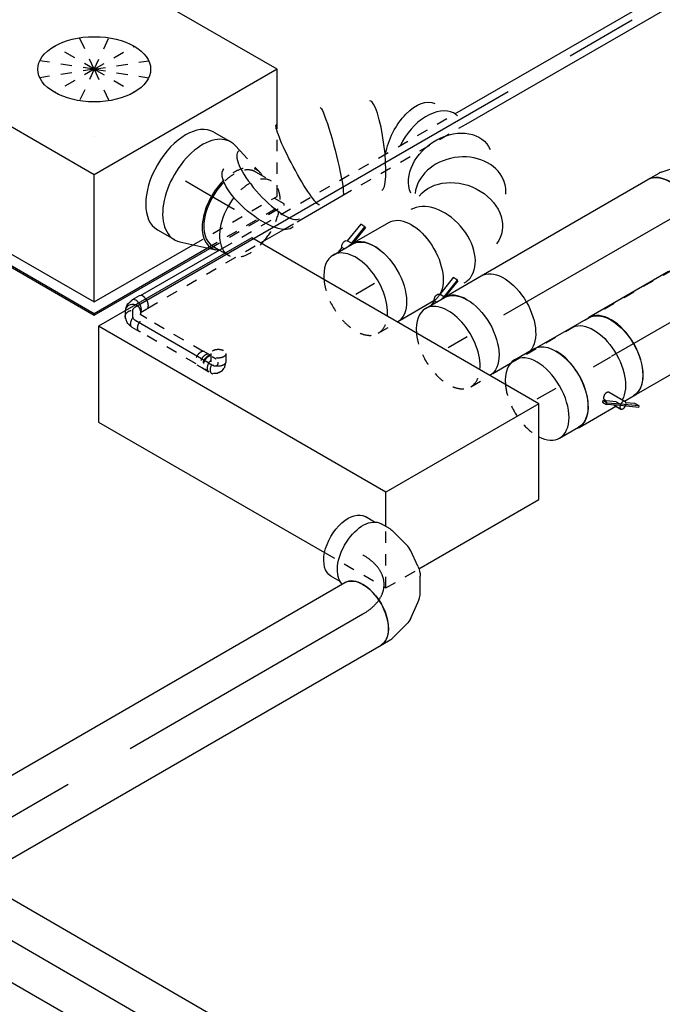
# Model space of a CAD drawing. Extents: x -138812 to 250702, y -18987 to 104055.
# Tile 44 of 193: x 26102 to 27526, y 29182 to 31363. Entities that reach past the tile are written whole.
import ezdxf
from ezdxf.enums import TextEntityAlignment as Align

# ---------------------------------------------------------------- set-up
doc = ezdxf.new("R2010")
doc.units = 0
doc.header["$LTSCALE"] = 50
doc.linetypes.add('CENTER2', pattern=[28.575, 19.05, -3.175, 3.175, -3.175])
doc.linetypes.add('STREEPJES', pattern=[0.1, 0.05, -0.05])
doc.layers.get('0').update_dxf_attribs({"linetype": 'CONTINUOUS'})
for name, color, linetype in [('WL524---_D', 153, 'CONTINUOUS'), ('WL524---_HARTLIJN', 8, 'CONTINUOUS'), ('WL570---_RETOUR', 112, 'CONTINUOUS'), ('WL570---_RETOUR_HL', 8, 'CONTINUOUS'), ('WL570---_TOEVOER', 3, 'CONTINUOUS'), ('WL570---_TOEVOER_HL', 8, 'CONTINUOUS'), ('WL570---_TOEVOER_RST', 2, 'CONTINUOUS'), ('WL570---_TOEVOER_RST_HL', 1, 'CONTINUOUS'), ('WL5911--_D', 2, 'CONTINUOUS'), ('WM570---_RETOUR_PR', 1, 'CONTINUOUS'), ('WM570---_TOEVOER_PR', 1, 'CONTINUOUS'), ('WM570---_TOEVOER_RST_PR', 1, 'CONTINUOUS')]:
    doc.layers.add(name, color=color, linetype=linetype)
doc.styles.add('BURO-018', font='ARIAL.TTF', dxfattribs={"height": 90})
doc.styles.add('BURO-025', font='ARIAL.TTF', dxfattribs={"height": 125})

# ---------------------------------------------------------------- blocks, each defined once
blk = doc.blocks.new('*U721')
at = {"color": 8, "linetype": 'STREEPJES', "ltscale": 10}
for p, q in [((-1.8, 36.7, 5123.5), (7.2, 21.1, 5123.5)), ((-32.7, 16.8, 5123.5), (-29.1, 16.8, 5123.5)), ((-30.9, 19.9, 5123.5), (-21.9, 4.3, 5123.5)), ((-14.2, 0.8, 5123.5), (-13.6, 0.8, 5123.5)), ((6.4, 12.7, 5123.5), (6, 12.2, 5123.5)), ((8.4, 17.5, 5123.5), (8, 18.2, 5123.5)), ((9, 15.9, 5123.5), (8.4, 17.5, 5123.5)), ((10.5, 10.4, 5123.5), (9, 15.9, 5123.5)), ((10.3, 2.1, 5123.5), (10.8, 7.3, 5123.5)), ((10.5, 10.4, 5123.5), (10.8, 7.3, 5123.5)), ((-32.7, -16.8, 5123.5), (-14.7, -16.8, 5123.5)), ((-3.8, -14.3, 5123.5), (-0.9, -13, 5123.5)), ((-0.9, -13, 5123.5), (3.4, -10, 5123.5)), ((6.4, -6.6, 5123.5), (8.9, -2.3, 5123.5))]:
    blk.add_line(p, q, dxfattribs=at)
at = {"color": 8, "linetype": 'STREEPJES', "ltscale": 10, "extrusion": (-1.02589e-16, -1.55378e-16, -1)}
for centre, major_axis, ratio, start_param, end_param in [((-16.3, 28.3, 5123.5), (14.5, 8.4), 0.57735, 0, 6.280044), ((-7.3, 12.7, 5123.5), (14.5, 8.4), 0.57735, 0, 3.141593), ((-6.8, 2.4, 5123.5), (11.9, -10.9), 0.803023, 6.107746, 6.458625)]:
    blk.add_ellipse(centre, major_axis=major_axis, ratio=ratio, start_param=start_param, end_param=end_param, dxfattribs=at)
at = {"color": 8, "linetype": 'STREEPJES', "ltscale": 10}
for centre, major_axis, ratio, start_param, end_param in [((-32.7, 0, 5123.5), (0, -16.8), 0.57735, 3.141593, 6.283185), ((-14.7, 0, 5123.5), (0, -16.8), 0.57735, 4.276871, 6.283185), ((-5.5, 4.7, 5123.5), (15.4, -4.9), 0.803023, 6.107746, 6.458625)]:
    blk.add_ellipse(centre, major_axis=major_axis, ratio=ratio, start_param=start_param, end_param=end_param, dxfattribs=at)
at = {"layer": 'WL524---_HARTLIJN', "linetype": 'CENTER2'}
blk.add_ellipse((-21.1, 12.2, 5123.5), major_axis=(-14.9, 8.6), ratio=0.57735, start_param=2.356194, end_param=3.926991, dxfattribs=at)
at = {"layer": 'WL524---_D', "color": 1, "style": 'BURO-018'}
blk.add_attdef('POSNR', text='', height=90, dxfattribs=at).set_placement((0, 0), align=Align.MIDDLE)
blk = doc.blocks.new('*U722')
at = {"color": 8, "linetype": 'STREEPJES', "ltscale": 10}
for p, q in [((0, 16, 5141.3), (10.5, 16, 5141.3)), ((0, -16, 5141.3), (10.5, -16, 5141.3))]:
    blk.add_line(p, q, dxfattribs=at)
at = {"layer": 'WL524---_HARTLIJN', "linetype": 'CENTER2'}
blk.add_line((0, 0, 5141.3), (10.5, 0, 5141.3), dxfattribs=at)
at = {"layer": 'WL524---_D', "color": 1, "style": 'BURO-018'}
blk.add_attdef('POSNR', text='', height=90, dxfattribs=at).set_placement((0, 0), align=Align.MIDDLE)
blk = doc.blocks.new('*U723')
at = {"color": 8, "linetype": 'STREEPJES', "ltscale": 10}
for p, q in [((20.9, 16, 5142.5), (168.8, 16, 5142.5)), ((20.9, -16, 5142.5), (168.8, -16, 5142.5))]:
    blk.add_line(p, q, dxfattribs=at)
at = {"layer": 'WL524---_HARTLIJN', "linetype": 'CENTER2'}
blk.add_line((0, 0, 5142.5), (183.8, 0, 5142.5), dxfattribs=at)
at = {"layer": 'WL524---_D', "color": 1, "style": 'BURO-018'}
blk.add_attdef('POSNR', text='', height=90, dxfattribs=at).set_placement((0, 0), align=Align.MIDDLE)
blk = doc.blocks.new('*U724')
at = {"color": 8, "linetype": 'STREEPJES', "ltscale": 10}
for p, q in [((-18, 16.8, 5142.5), (-2.3, 16.8, 5142.5)), ((-18, -16.8, 5142.5), (19.6, -16.8, 5142.5))]:
    blk.add_line(p, q, dxfattribs=at)
for centre, start_param, end_param in [((-18, 0, 5142.5), 3.141593, 6.283185), ((0, 0, 5142.5), 3.356344, 6.283185), ((1.6, 0, 5142.5), 3.492301, 6.283185), ((19.6, 0, 5142.5), 4.6466, 6.953442)]:
    blk.add_ellipse(centre, major_axis=(0, -16.8), ratio=0.57735, start_param=start_param, end_param=end_param, dxfattribs=at)
at = {"layer": 'WL524---_HARTLIJN', "linetype": 'CENTER2'}
blk.add_line((0, 0, 5142.5), (1.6, 0, 5142.5), dxfattribs=at)
at = {"layer": 'WL524---_D', "color": 1, "style": 'BURO-018'}
blk.add_attdef('POSNR', text='', height=90, dxfattribs=at).set_placement((0, 0), align=Align.MIDDLE)
blk = doc.blocks.new('*U725')
at = {"color": 0, "ltscale": 10}
for p, q in [((20.9, 16, 5317.5), (230, 16, 5317.5)), ((825.7, 16, 5317.5), (1784.7, 16, 5317.5)), ((309.5, -16, 5317.5), (369.1, -16, 5317.5)), ((403.2, -16, 5317.5), (517.5, -16, 5317.5)), ((836, -16, 5317.5), (4316.9, -16, 5317.5))]:
    blk.add_line(p, q, dxfattribs=at)
at = {"color": 8, "linetype": 'STREEPJES', "ltscale": 10}
for p, q in [((230, 16, 5317.5), (825.7, 16, 5317.5)), ((20.9, -16, 5317.5), (309.5, -16, 5317.5)), ((369.1, -16, 5317.5), (403.2, -16, 5317.5)), ((517.5, -16, 5317.5), (836, -16, 5317.5))]:
    blk.add_line(p, q, dxfattribs=at)
at = {"layer": 'WL524---_HARTLIJN', "linetype": 'CENTER2'}
blk.add_line((0, 0, 5317.5), (4316.9, 0, 5317.5), dxfattribs=at)
at = {"layer": 'WL524---_D', "color": 1, "style": 'BURO-018'}
blk.add_attdef('POSNR', text='', height=90, dxfattribs=at).set_placement((0, 0), align=Align.MIDDLE)
blk = doc.blocks.new('*U726')
at = {"color": 8, "linetype": 'STREEPJES', "ltscale": 10}
for p, q in [((-26.1, 16.8, 5278.2), (-8.2, 16.8, 5278.2)), ((-5.2, 16, 5278.2), (-3.9, 16, 5278.2)), ((-2.2, 15.8, 5278.2), (-3.9, 16, 5278.2)), ((-2.2, 15.8, 5278.2), (4.2, 14.1, 5278.2)), ((-1.3, 11.9, 5278.2), (-1, 11.3, 5278.2)), ((4.2, 14.1, 5278.2), (7.1, 12.7, 5278.2)), ((7.1, 12.7, 5278.2), (12, 9.3, 5278.2)), ((15.1, 5.9, 5278.2), (16.5, 3.4, 5278.2)), ((23.5, -7.1, 5278.2), (17.4, 3.4, 5278.2)), ((-26.1, -16.8, 5278.2), (-8.2, -16.8, 5278.2)), ((-5.3, -24.4, 5278.2), (-9.7, -16.8, 5278.2)), ((-1.3, -11.9, 5278.2), (-1, -11.3, 5278.2))]:
    blk.add_line(p, q, dxfattribs=at)
at = {"color": 8, "linetype": 'STREEPJES', "ltscale": 10, "extrusion": (1.45219e-16, 1.97432e-17, -1)}
for centre, major_axis, ratio, start_param, end_param in [((-26.1, 0, 5278.2), (0, 16.8), 0.57735, 0, 3.451437), ((-26.1, 0, 5278.2), (0, 16.8), 0.57735, 5.973341, 6.280044), ((2.9, -5, 5278.2), (14.5, 8.4), 0.816497, 5.965693, 9.094331), ((-8.2, 0, 5278.2), (0, 16.8), 0.57735, 0, 3.141593)]:
    blk.add_ellipse(centre, major_axis=major_axis, ratio=ratio, start_param=start_param, end_param=end_param, dxfattribs=at)
at = {"color": 8, "linetype": 'STREEPJES', "ltscale": 10}
for centre, major_axis, ratio, start_param, end_param in [((1.8, -3.1, 5278.2), (11.9, 10.9), 0.803023, 6.107746, 6.458625), ((9.2, -16, 5278.2), (14.5, 8.4), 0.816497, 3.141593, 4.334493)]:
    blk.add_ellipse(centre, major_axis=major_axis, ratio=ratio, start_param=start_param, end_param=end_param, dxfattribs=at)
at = {"color": 0, "ltscale": 10}
blk.add_ellipse((9.2, -16, 5278.2), major_axis=(14.5, 8.4), ratio=0.816497, start_param=4.334493, end_param=6.283185, dxfattribs=at)
at = {"layer": 'WL524---_HARTLIJN', "linetype": 'CENTER2', "extrusion": (1.45219e-16, 1.97432e-17, -1)}
blk.add_ellipse((-16.6, -15.7, 5278.2), major_axis=(-19.2, -11.1), ratio=0.57735, start_param=2.356194, end_param=3.141593, dxfattribs=at)
at = {"layer": 'WL524---_D', "color": 1, "style": 'BURO-018'}
blk.add_attdef('POSNR', text='', height=90, dxfattribs=at).set_placement((0, 0), align=Align.MIDDLE)
blk = doc.blocks.new('*U727')
at = {"color": 0, "ltscale": 10}
for p, q in [((2, 15, 5311.7), (-0.7, 15.9, 5311.7)), ((2, 15, 5311.7), (7.5, 12.5, 5311.7)), ((7.5, 12.5, 5311.7), (10.1, 10.7, 5311.7)), ((10.1, 10.7, 5311.7), (14.7, 6, 5311.7)), ((15.8, 4.6, 5311.7), (14.7, 6, 5311.7)), ((15.8, 4.6, 5311.7), (17.6, 1.5, 5311.7)), ((27.6, -14.2, 5311.7), (18.6, 1.3, 5311.7))]:
    blk.add_line(p, q, dxfattribs=at)
at = {"color": 8, "linetype": 'STREEPJES', "ltscale": 10}
blk.add_line((-1.5, -31, 5311.7), (-9.7, -16.8, 5311.7), dxfattribs=at)
at = {"color": 0, "ltscale": 10}
for centre, end_param in [((4.1, -7.1, 5311.7), 6.59303), ((13.1, -22.6, 5311.7), 6.283185)]:
    blk.add_ellipse(centre, major_axis=(14.5, 8.4), ratio=0.57735, start_param=4.918725, end_param=end_param, dxfattribs=at)
at = {"color": 8, "linetype": 'STREEPJES', "ltscale": 10}
for centre, start_param in [((4.1, -7.1, 5311.7), 3.315818), ((13.1, -22.6, 5311.7), 3.141593)]:
    blk.add_ellipse(centre, major_axis=(14.5, 8.4), ratio=0.57735, start_param=start_param, end_param=4.918725, dxfattribs=at)
at = {"layer": 'WL524---_HARTLIJN', "linetype": 'CENTER2'}
blk.add_line((-17.9, 0, 5311.7), (-5.3, 0, 5311.7), dxfattribs=at)
at = {"layer": 'WL524---_HARTLIJN', "linetype": 'CENTER2', "extrusion": (1.38725e-32, 9.05604e-17, -1)}
blk.add_ellipse((-5.3, -22.2, 5311.7), major_axis=(0, -22.2), ratio=0.57735, start_param=3.141593, end_param=3.926991, dxfattribs=at)
at = {"layer": 'WL524---_D', "color": 1, "style": 'BURO-018'}
blk.add_attdef('POSNR', text='', height=90, dxfattribs=at).set_placement((0, 0), align=Align.MIDDLE)
blk = doc.blocks.new('*U972')
at = {"color": 0, "ltscale": 10}
for p, q in [((-276.4, 331.6, 5793.8), (-417.2, 87.7, 5793.8)), ((191.5, 331.6, 5793.8), (-276.4, 331.6, 5793.8)), ((-42.5, -73.5, 5793.8), (-276.4, 331.6, 5793.8)), ((425.4, -73.5, 5793.8), (191.5, 331.6, 5793.8)), ((-417.2, 87.7, 5793.8), (-183.3, -317.5, 5793.8)), ((-440.9, 77.8, 5793.8), (-438.9, 81.3, 5793.8)), ((-440.9, 77.8, 5793.8), (-198, -342.9, 5793.8)), ((-413.6, 81.3, 5793.8), (-438.9, 81.3, 5793.8)), ((-438.9, 81.3, 5793.8), (-196, -339.4, 5793.8)), ((-183.3, -317.5, 5793.8), (-42.5, -73.5, 5793.8)), ((425.4, -73.5, 5793.8), (-42.5, -73.5, 5793.8)), ((364.4, -179.3, 5793.8), (425.4, -73.5, 5793.8)), ((-183.3, -317.5, 5793.8), (70.2, -317.5, 5793.8)), ((-196, -339.4, 5793.8), (-198, -342.9, 5793.8)), ((-198, -342.9, 5793.8), (97.9, -342.9, 5793.8)), ((-196, -339.4, 5793.8), (94.1, -339.4, 5793.8))]:
    blk.add_line(p, q, dxfattribs=at)
at = {"color": 8, "linetype": 'STREEPJES', "ltscale": 10}
for p, q in [((74.5, 129, 5793.8), (-20.7, 205.6, 5793.8)), ((74.5, 129, 5793.8), (23.5, 217.4, 5793.8)), ((74.5, 129, 5793.8), (81.3, 205.6, 5793.8)), ((74.5, 129, 5793.8), (-39.4, 173.2, 5793.8)), ((74.5, 129, 5793.8), (137.4, 173.2, 5793.8)), ((74.5, 129, 5793.8), (-27.6, 129, 5793.8)), ((74.5, 129, 5793.8), (11.6, 84.9, 5793.8)), ((74.5, 129, 5793.8), (67.7, 52.5, 5793.8)), ((74.5, 129, 5793.8), (125.5, 40.7, 5793.8)), ((74.5, 129, 5793.8), (169.7, 52.5, 5793.8)), ((74.5, 129, 5793.8), (188.4, 84.9, 5793.8)), ((74.5, 129, 5793.8), (176.6, 129, 5793.8)), ((284.5, -317.5, 5793.8), (364.4, -179.3, 5793.8)), ((70.2, -317.5, 5793.8), (284.5, -317.5, 5793.8)), ((289.9, -339.4, 5793.8), (277.2, -317.5, 5793.8)), ((94.1, -339.4, 5793.8), (289.9, -339.4, 5793.8)), ((97.9, -342.9, 5793.8), (287.8, -342.9, 5793.8)), ((287.8, -342.9, 5793.8), (289.9, -339.4, 5793.8))]:
    blk.add_line(p, q, dxfattribs=at)
at = {"color": 0, "ltscale": 10}
blk.add_ellipse((74.5, 129, 5793.8), major_axis=(108.3, -62.5), ratio=0.57735, dxfattribs=at)
at = {"layer": 'WL570---_TOEVOER_RST_HL', "linetype": 'CENTER2'}
blk.add_circle((0, 0, 5793.8), 0.075, dxfattribs=at)
at = {"layer": 'WL570---_TOEVOER_RST', "color": 1, "style": 'BURO-018'}
for tag in ['MC', 'Q']:
    blk.add_attdef(tag, text='', height=90, dxfattribs=at).set_placement((0, 0), align=Align.MIDDLE)
at = {"layer": 'WM570---_TOEVOER_RST_PR', "color": 1, "style": 'BURO-018'}
blk.add_attdef('POSNR', text='', height=90, dxfattribs=at).set_placement((0, 0), align=Align.MIDDLE)
blk = doc.blocks.new('*U1064')
at = {"color": 0, "ltscale": 10}
for p, q in [((0, 100, 4681.4), (48.5, 100, 4681.4)), ((0, -100, 4681.4), (48.5, -100, 4681.4))]:
    blk.add_line(p, q, dxfattribs=at)
for start_param, end_param in [(0, 0.886396), (3.141593, 6.283185), (2.411332, 3.141593)]:
    blk.add_ellipse((0, 0, 4681.4), major_axis=(0, 100), ratio=0.57735, start_param=start_param, end_param=end_param, dxfattribs=at)
at = {"color": 0, "ltscale": 10, "extrusion": (2.67592e-17, -7.95482e-17, -1)}
blk.add_ellipse((48.5, 0, 4681.4), major_axis=(0, 100), ratio=0.57735, start_param=0, end_param=3.141593, dxfattribs=at)
at = {"color": 8, "linetype": 'STREEPJES', "ltscale": 10}
blk.add_ellipse((0, 0, 4681.4), major_axis=(0, 100), ratio=0.57735, start_param=0.886396, end_param=2.411332, dxfattribs=at)
at = {"layer": 'WL570---_TOEVOER_HL', "linetype": 'CENTER2'}
blk.add_line((0, 0, 4681.4), (48.5, 0, 4681.4), dxfattribs=at)
at = {"layer": 'WM570---_TOEVOER_PR', "color": 1, "style": 'BURO-018'}
blk.add_attdef('POSNR', text='', height=90, dxfattribs=at).set_placement((0, 0), align=Align.MIDDLE)
blk = doc.blocks.new('*U1065')
at = {"color": 0, "ltscale": 10}
blk.add_line((0, 100, 5009.7), (48.5, 100, 5009.7), dxfattribs=at)
at = {"color": 8, "linetype": 'STREEPJES', "ltscale": 10}
for p in [(0, -100, 5009.7), (49.5, -100, 5009.7)]:
    blk.add_line(p, (48.5, -100, 5009.7), dxfattribs=at)
at = {"color": 0, "ltscale": 10}
for start_param, end_param in [(0, 0.886396), (3.825993, 6.283185)]:
    blk.add_ellipse((0, 0, 5009.7), major_axis=(0, 100), ratio=0.57735, start_param=start_param, end_param=end_param, dxfattribs=at)
at = {"color": 0, "ltscale": 10, "extrusion": (-4.26297e-17, -3.94865e-17, -1)}
blk.add_ellipse((48.5, 0, 5009.7), major_axis=(0, 100), ratio=0.57735, start_param=0, end_param=3.124112, dxfattribs=at)
at = {"color": 8, "linetype": 'STREEPJES', "ltscale": 10}
for start_param, end_param in [(0.886396, 3.141593), (3.141593, 3.825993)]:
    blk.add_ellipse((0, 0, 5009.7), major_axis=(0, 100), ratio=0.57735, start_param=start_param, end_param=end_param, dxfattribs=at)
at = {"layer": 'WL570---_TOEVOER_HL', "linetype": 'CENTER2'}
blk.add_line((0, 0, 5009.7), (48.5, 0, 5009.7), dxfattribs=at)
at = {"layer": 'WM570---_TOEVOER_PR', "color": 1, "style": 'BURO-018'}
blk.add_attdef('POSNR', text='', height=90, dxfattribs=at).set_placement((0, 0), align=Align.MIDDLE)
blk = doc.blocks.new('*U1066')
at = {"color": 0, "ltscale": 10}
blk.add_line((0, 100, 4842.3), (48.5, 100, 4842.3), dxfattribs=at)
at = {"color": 8, "linetype": 'STREEPJES', "ltscale": 10}
for p in [(0, -100, 4842.3), (49.5, -100, 4842.3)]:
    blk.add_line(p, (48.5, -100, 4842.3), dxfattribs=at)
at = {"color": 0, "ltscale": 10}
for start_param, end_param in [(0, 0.886396), (3.825993, 6.283185)]:
    blk.add_ellipse((0, 0, 4842.3), major_axis=(0, 100), ratio=0.57735, start_param=start_param, end_param=end_param, dxfattribs=at)
at = {"color": 0, "ltscale": 10, "extrusion": (-4.26297e-17, -3.94865e-17, -1)}
blk.add_ellipse((48.5, 0, 4842.3), major_axis=(0, 100), ratio=0.57735, start_param=0, end_param=3.124112, dxfattribs=at)
at = {"color": 8, "linetype": 'STREEPJES', "ltscale": 10}
for start_param, end_param in [(0.886396, 3.141593), (3.141593, 3.825993)]:
    blk.add_ellipse((0, 0, 4842.3), major_axis=(0, 100), ratio=0.57735, start_param=start_param, end_param=end_param, dxfattribs=at)
at = {"layer": 'WL570---_TOEVOER_HL', "linetype": 'CENTER2'}
blk.add_line((0, 0, 4842.3), (48.5, 0, 4842.3), dxfattribs=at)
at = {"layer": 'WM570---_TOEVOER_PR', "color": 1, "style": 'BURO-018'}
blk.add_attdef('POSNR', text='', height=90, dxfattribs=at).set_placement((0, 0), align=Align.MIDDLE)
blk = doc.blocks.new('*U1067')
at = {"color": 2, "ltscale": 10}
for p, q in [((-326.6, 410.1, 4620.4), (-432.7, 226.3, 4620.4)), ((65.3, 410.1, 4620.4), (-326.6, 410.1, 4620.4)), ((40.8, -226.3, 4620.4), (-326.6, 410.1, 4620.4)), ((432.7, -226.3, 4620.4), (65.3, 410.1, 4620.4)), ((-432.7, 226.3, 4620.4), (-143.5, -274.6, 4620.4)), ((2.9, -292, 4620.4), (40.8, -226.3, 4620.4)), ((432.7, -226.3, 4620.4), (40.8, -226.3, 4620.4)), ((326.6, -410.1, 4620.4), (432.7, -226.3, 4620.4)), ((19.8, -410.1, 4620.4), (326.6, -410.1, 4620.4))]:
    blk.add_line(p, q, dxfattribs=at)
at = {"color": 8, "linetype": 'STREEPJES', "ltscale": 10}
for p, q in [((-143.5, -274.6, 4620.4), (-65.3, -410.1, 4620.4)), ((-65.3, -410.1, 4620.4), (2.9, -292, 4620.4)), ((-65.3, -410.1, 4620.4), (19.8, -410.1, 4620.4))]:
    blk.add_line(p, q, dxfattribs=at)
at = {"layer": 'WL5911--_D', "color": 2, "style": 'BURO-025'}
blk.add_attdef('POSNR', text='', height=125, dxfattribs=at).set_placement((0, 0), align=Align.MIDDLE)
blk = doc.blocks.new('*U1079')
at = {"color": 0, "ltscale": 10}
for p, q in [((-6.7, 163.6, 4057), (-18.6, 184.2, 4057)), ((15.6, 133, 4057), (4, 153.1, 4057)), ((29.8, 84.3, 4057), (19, 124.8, 4057)), ((-138.3, 87.6, 4057), (-150.2, 108.2, 4057)), ((27.8, 30.5, 4057), (31.2, 68.4, 4057)), ((2.8, -22.7, 4057), (21, 8.9, 4057)), ((-43.6, -61.2, 4057), (-12.5, -39.3, 4057)), ((-130.6, -80, 4057), (-107.4, -80, 4057)), ((-98.6, -78.8, 4057), (-58.1, -68, 4057))]:
    blk.add_line(p, q, dxfattribs=at)
at = {"color": 0, "ltscale": 10, "extrusion": (2.67592e-17, -7.95482e-17, -1)}
for centre, major_axis, ratio, start_param, end_param in [((-84.4, 146.2, 4057), (-65.8, -38), 0.57735, 0, 3.141593), ((-65.3, 113.1, 4057), (-69.3, -40), 0.57735, 0.159548, 3.141593), ((-56.7, 98.2, 4057), (74.3, 30.8), 0.646887, 6.198226, 6.368145), ((-51.3, 43.7, 4057), (-76.9, 24.3), 0.803023, 2.966153, 3.317032), ((-84.7, 7.7, 4057), (34.1, -73), 0.750739, 6.150885, 6.415485)]:
    blk.add_ellipse(centre, major_axis=major_axis, ratio=ratio, start_param=start_param, end_param=end_param, dxfattribs=at)
at = {"color": 0, "ltscale": 10}
for centre, major_axis, ratio, start_param, end_param in [((-130.6, 0, 4057), (0, 80), 0.57735, 3.141593, 6.283185), ((-49, 69.5, 4057), (80.2, 6.9), 0.750739, 6.150885, 6.415485), ((-63.5, 22.6, 4057), (-59.5, 54.4), 0.803023, 2.966153, 3.317032), ((-113.4, 0, 4057), (10.5, -79.7), 0.646887, 6.198226, 6.368145)]:
    blk.add_ellipse(centre, major_axis=major_axis, ratio=ratio, start_param=start_param, end_param=end_param, dxfattribs=at)
at = {"layer": 'WL570---_TOEVOER_HL', "linetype": 'CENTER2'}
blk.add_ellipse((-196, 113.1, 4057), major_axis=(138.6, -80), ratio=0.57735, start_param=5.497787, end_param=7.068583, dxfattribs=at)
at = {"layer": 'WM570---_TOEVOER_PR', "color": 1, "style": 'BURO-018'}
blk.add_attdef('POSNR', text='', height=90, dxfattribs=at).set_placement((0, 0), align=Align.MIDDLE)
blk = doc.blocks.new('*U1080')
at = {"color": 0, "ltscale": 10}
for p, q in [((-43.3, 125, 5584.8), (0, 125, 5584.8)), ((12.9, 123, 5584.8), (26.7, 118.7, 5584.8)), ((12.9, -123, 5584.8), (91.2, -98.4, 5584.8)), ((80.9, -95, 5584.8), (97.9, -95, 5584.8)), ((-43.3, -125, 5584.8), (0, -125, 5584.8))]:
    blk.add_line(p, q, dxfattribs=at)
at = {"color": 8, "linetype": 'STREEPJES', "ltscale": 10}
for p, q in [((26.7, 118.7, 5584.8), (91.2, 98.4, 5584.8)), ((80.9, 95, 5584.8), (121.3, 95, 5584.8)), ((97.5, -95.8, 5584.8), (98.9, -95, 5584.8)), ((97.5, -95.8, 5584.8), (98.9, -95, 5584.8)), ((97.9, -95, 5584.8), (121.3, -95, 5584.8))]:
    blk.add_line(p, q, dxfattribs=at)
at = {"color": 0, "ltscale": 10}
for centre, major_axis, start_param, end_param in [((0, 0, 5584.8), (0, -125), 2.962251, 6.462527), ((0, 0, 5584.8), (0, -125), 2.962251, 6.462527), ((0, 0, 5584.8), (0, -125), 2.962251, 6.462527), ((-43.3, 0, 5584.8), (0, -125), 3.141593, 6.283185), ((80.9, 0, 5584.8), (0, -100), 4.271843, 6.574134), ((80.9, 0, 5584.8), (0, -100), 4.271843, 6.574134), ((80.9, 0, 5584.8), (0, -95), 4.271657, 6.283185), ((80.9, 0, 5584.8), (0, -95), 4.271657, 6.283185), ((121.3, 0, 5584.8), (0, -95), 4.482189, 5.915319), ((121.3, 0, 5584.8), (0, -95), 4.482189, 5.915319), ((121.3, 0, 5584.8), (0, -95), 1.184775, 1.276377), ((121.3, 0, 5584.8), (0, -95), 1.184775, 1.276377)]:
    blk.add_ellipse(centre, major_axis=major_axis, ratio=0.57735, start_param=start_param, end_param=end_param, dxfattribs=at)
at = {"color": 8, "linetype": 'STREEPJES', "ltscale": 10}
for centre, major_axis, start_param, end_param in [((80.9, 0, 5584.8), (0, -100), 2.824032, 4.271843), ((80.9, 0, 5584.8), (0, -100), 2.824032, 4.271843), ((80.9, 0, 5584.8), (0, -95), 3.141593, 4.271657), ((80.9, 0, 5584.8), (0, -95), 3.141593, 4.271657), ((121.3, 0, 5584.8), (0, -95), 3.141593, 4.482189), ((121.3, 0, 5584.8), (0, -95), 3.141593, 4.482189), ((121.3, 0, 5584.8), (0, -95), 1.276377, 3.138451), ((121.3, 0, 5584.8), (0, -95), 1.276377, 3.138451), ((121.3, 0, 5584.8), (0, -95), 5.915319, 7.46796), ((121.3, 0, 5584.8), (0, -95), 5.915319, 7.46796)]:
    blk.add_ellipse(centre, major_axis=major_axis, ratio=0.57735, start_param=start_param, end_param=end_param, dxfattribs=at)
at = {"layer": 'WL570---_TOEVOER_RST_HL', "linetype": 'CENTER2'}
for p, q in [((-43.3, 0, 5584.8), (0, 0, 5584.8)), ((0, 0, 5584.8), (80.9, 0, 5584.8))]:
    blk.add_line(p, q, dxfattribs=at)
blk.add_circle((80.9, 0, 5584.8), 0.075, dxfattribs=at)
at = {"layer": 'WM570---_TOEVOER_RST_PR', "color": 1, "style": 'BURO-018'}
blk.add_attdef('POSNR', text='', height=90, dxfattribs=at).set_placement((0, 0), align=Align.MIDDLE)
blk = doc.blocks.new('*U1081')
at = {"color": 2, "ltscale": 10}
for p, q in [((-46.5, 100, 5078.5), (-52.8, 110.9, 5078.5)), ((-8.3, 127.7, 5078.5), (-52.6, 110.5, 5078.5)), ((-47.1, 101.1, 5078.5), (-2.9, 118.2, 5078.5)), ((-2.7, 116.2, 5078.5), (-44.4, 100, 5078.5)), ((-2.9, 118.2, 5078.5), (-8.3, 127.7, 5078.5)), ((-2.7, 116.2, 5078.5), (-2.9, 118.2, 5078.5)), ((-70, 103.7, 5078.5), (-82.2, 99, 5078.5)), ((-67.3, 99, 5078.5), (-70, 103.7, 5078.5)), ((-47.5, 100, 5078.5), (-46.5, 100, 5078.5)), ((-46.5, 100, 5078.5), (47.5, 100, 5078.5)), ((-38.7, -100, 5078.5), (47.5, -100, 5078.5)), ((48.7, -100, 5078.5), (47.5, -100, 5078.5))]:
    blk.add_line(p, q, dxfattribs=at)
at = {"color": 2, "ltscale": 10, "extrusion": (-1.16467e-16, 1.31341e-16, -1)}
for centre, major_axis, start_param, end_param in [((-61.2, 106.1, 5078.5), (-8.4, -4.85), 0.434478, 3.141593), ((47.5, 0, 5078.5), (0, 100), 0, 2.794924)]:
    blk.add_ellipse(centre, major_axis=major_axis, ratio=0.57735, start_param=start_param, end_param=end_param, dxfattribs=at)
at = {"color": 2, "ltscale": 10}
for start_param, end_param in [(0, 0.142646), (5.316386, 6.283185)]:
    blk.add_ellipse((-47.5, 0, 5078.5), major_axis=(0, 100), ratio=0.57735, start_param=start_param, end_param=end_param, dxfattribs=at)
at = {"color": 8, "linetype": 'STREEPJES', "ltscale": 10, "extrusion": (-1.16467e-16, 1.31341e-16, -1)}
blk.add_ellipse((47.5, 0, 5078.5), major_axis=(0, 100), ratio=0.57735, start_param=2.794924, end_param=3.120517, dxfattribs=at)
at = {"layer": 'WL570---_TOEVOER', "color": 1, "style": 'BURO-018'}
blk.add_attdef('I', text='', height=90, dxfattribs=at).set_placement((0, 0), align=Align.MIDDLE)
at = {"layer": 'WM570---_TOEVOER_PR', "color": 1, "style": 'BURO-018'}
blk.add_attdef('POSNR', text='', height=90, dxfattribs=at).set_placement((0, 0), align=Align.MIDDLE)
blk = doc.blocks.new('*U1082')
at = {"color": 8, "linetype": 'STREEPJES', "ltscale": 10}
blk.add_line((-257.5, 385.6, 5112.1), (-257.2, 385.7, 5112.1), dxfattribs=at)
at = {"color": 0, "ltscale": 10}
blk.add_line((1.2, -100, 5112.1), (0, -100, 5112.1), dxfattribs=at)
for centre, major_axis, ratio, start_param, end_param in [((-188.2, 304.5, 5112.1), (22.1, -98.3), 0.296052, 3.180519, 6.244259), ((-188.2, 304.5, 5112.1), (22.1, -98.3), 0.296052, 3.102666, 3.180519), ((60.2, 261.5, 5112.1), (38.2, 92.4), 0.182436, 3.141593, 6.283185), ((156.9, 190.9, 5112.1), (91.3, 42.4), 0.623811, 0.09002, 1.834792), ((156.9, 190.9, 5112.1), (91.3, 42.4), 0.623811, 6.193166, 6.373205), ((169.2, 75.4, 5112.1), (94.5, -36), 0.803765, 0.204765, 2.936827), ((67.3, 0, 5112.1), (19.6, -99.1), 0.670045, 0.131384, 3.010209), ((169.2, 75.4, 5112.1), (94.5, -36), 0.803765, 6.07842, 6.487951), ((67.3, 0, 5112.1), (19.6, -99.1), 0.670045, 6.151802, 6.414569)]:
    blk.add_ellipse(centre, major_axis=major_axis, ratio=ratio, start_param=start_param, end_param=end_param, dxfattribs=at)
at = {"color": 0, "ltscale": 10, "extrusion": (2.67592e-17, -7.95482e-17, -1)}
for centre, major_axis, ratio, start_param, end_param in [((-110.4, 311.5, 5112.1), (3.1, 100.7), 0.110583, 3.155011, 6.296603), ((-31.5, 299.5, 5112.1), (-27, -97), 0.085736, 3.131241, 6.272834), ((-222.8, 291.8, 5112.1), (34.4, -93.9), 0.380726, 0, 3.132629), ((136.3, 222.3, 5112.1), (-83.7, -54.7), 0.538527, 1.057512, 3.141593), ((175.2, 129.5, 5112.1), (-100.5, -9.1), 0.74782, 0.15104, 3.292632), ((135.7, 28.1, 5112.1), (63.2, -79.5), 0.782945, 3.365047, 6.506639), ((0, 0, 5112.1), (0, 100), 0.57735, 0, 2.794924)]:
    blk.add_ellipse(centre, major_axis=major_axis, ratio=ratio, start_param=start_param, end_param=end_param, dxfattribs=at)
at = {"color": 8, "linetype": 'STREEPJES', "ltscale": 10, "extrusion": (2.67592e-17, -7.95482e-17, -1)}
blk.add_ellipse((0, 0, 5112.1), major_axis=(0, 100), ratio=0.57735, start_param=2.794924, end_param=3.120517, dxfattribs=at)
at = {"layer": 'WM570---_TOEVOER_PR', "color": 1, "style": 'BURO-018'}
blk.add_attdef('POSNR', text='', height=90, dxfattribs=at).set_placement((0, 0), align=Align.MIDDLE)
blk = doc.blocks.new('*U1083')
at = {"color": 0, "ltscale": 10}
for p, q in [((0, 100, 4782), (44.3, 100, 4782)), ((21.4, -100, 4782), (44.3, -100, 4782))]:
    blk.add_line(p, q, dxfattribs=at)
at = {"color": 0, "ltscale": 10, "extrusion": (2.67592e-17, -7.95482e-17, -1)}
blk.add_ellipse((44.3, 0, 4782), major_axis=(0, 100), ratio=0.57735, start_param=0, end_param=3.141593, dxfattribs=at)
at = {"layer": 'WL570---_TOEVOER_HL', "linetype": 'CENTER2'}
blk.add_line((0, 0, 4782), (44.3, 0, 4782), dxfattribs=at)
at = {"layer": 'WM570---_TOEVOER_PR', "color": 1, "style": 'BURO-018'}
blk.add_attdef('POSNR', text='', height=90, dxfattribs=at).set_placement((0, 0), align=Align.MIDDLE)
blk = doc.blocks.new('*U1084')
at = {"color": 2, "ltscale": 10}
for p, q in [((-39.9, 100, 4748.4), (47.5, 100, 4748.4)), ((27.8, -75, 4748.4), (25.3, -77.1, 4748.4)), ((25.3, -77.1, 4748.4), (30.7, -86.5, 4748.4)), ((52.3, -92.2, 4748.4), (27.8, -75, 4748.4)), ((33.2, -84.5, 4748.4), (27.8, -75, 4748.4)), ((30.7, -86.5, 4748.4), (33.2, -84.5, 4748.4)), ((55.2, -103.7, 4748.4), (30.7, -86.5, 4748.4)), ((32.1, -74.9, 4748.4), (35.1, -80.2, 4748.4)), ((57.7, -101.7, 4748.4), (33.2, -84.5, 4748.4)), ((49.1, -65.7, 4748.4), (69.6, -101.2, 4748.4)), ((-47.5, -100, 4748.4), (46.5, -100, 4748.4)), ((44.2, -96, 4748.4), (46.5, -100, 4748.4)), ((46.5, -100, 4748.4), (52.8, -110.9, 4748.4)), ((52.3, -92.2, 4748.4), (57.7, -101.7, 4748.4)), ((55.2, -103.7, 4748.4), (57.7, -101.7, 4748.4)), ((89.2, -127.7, 4748.4), (55.2, -103.7, 4748.4)), ((91.8, -125.6, 4748.4), (57.7, -101.7, 4748.4)), ((86.3, -116.2, 4748.4), (69.8, -104.6, 4748.4)), ((91.8, -125.6, 4748.4), (86.3, -116.2, 4748.4)), ((89.2, -127.7, 4748.4), (91.8, -125.6, 4748.4))]:
    blk.add_line(p, q, dxfattribs=at)
at = {"color": 2, "ltscale": 10, "extrusion": (-3.41963e-17, 5.17926e-17, -1)}
blk.add_ellipse((47.5, 0, 4748.4), major_axis=(0, 100), ratio=0.57735, start_param=0, end_param=2.817169, dxfattribs=at)
at = {"color": 2, "ltscale": 10}
for centre, major_axis, start_param, end_param in [((-47.5, 0, 4748.4), (0, 100), 3.141593, 5.504969), ((-47.5, 0, 4748.4), (0, 100), 2.998946, 3.141593), ((61.2, -106.1, 4748.4), (-8.4, -4.85), 3.141593, 6.283185), ((61.2, -106.1, 4748.4), (-8.4, -4.85), 0, 3.141593)]:
    blk.add_ellipse(centre, major_axis=major_axis, ratio=0.57735, start_param=start_param, end_param=end_param, dxfattribs=at)
blk.add_spline([(32.1, -74.9, 4748.4), (32, -74.4, 4748.4), (31.9, -73.8, 4748.4), (32, -73.2, 4748.4), (32.1, -72.6, 4748.4), (32.3, -71.9, 4748.4), (32.6, -71.2, 4748.4), (33, -70.5, 4748.4), (33.5, -69.8, 4748.4), (34, -69.1, 4748.4), (34.6, -68.5, 4748.4), (35.2, -67.8, 4748.4), (36, -67.1, 4748.4), (36.7, -66.5, 4748.4), (37.5, -66, 4748.4), (38.3, -65.4, 4748.4), (39.2, -65, 4748.4), (40.1, -64.6, 4748.4), (41, -64.2, 4748.4), (41.8, -63.9, 4748.4), (42.7, -63.7, 4748.4), (43.6, -63.6, 4748.4), (44.4, -63.5, 4748.4), (45.2, -63.5, 4748.4), (45.9, -63.6, 4748.4), (46.6, -63.8, 4748.4), (47.3, -64.1, 4748.4), (47.9, -64.4, 4748.4), (48.4, -64.8, 4748.4), (48.8, -65.2, 4748.4), (49.1, -65.7, 4748.4)], degree=3, dxfattribs=at)
at = {"layer": 'WL570---_TOEVOER', "color": 1, "style": 'BURO-018'}
blk.add_attdef('I', text='', height=90, dxfattribs=at).set_placement((0, 0), align=Align.MIDDLE)
at = {"layer": 'WM570---_TOEVOER_PR', "color": 1, "style": 'BURO-018'}
blk.add_attdef('POSNR', text='', height=90, dxfattribs=at).set_placement((0, 0), align=Align.MIDDLE)
blk = doc.blocks.new('*U1086')
at = {"color": 0, "ltscale": 10}
for p, q in [((0, 100, 4958.5), (204.4, 100, 4958.5)), ((204.8, 100, 4958.5), (204.4, 100, 4958.5)), ((0, -100, 4958.5), (204.4, -100, 4958.5)), ((204.4, -100, 4958.5), (204.8, -100, 4958.5))]:
    blk.add_line(p, q, dxfattribs=at)
at = {"color": 0, "ltscale": 10, "extrusion": (1.31341e-16, -1.17309e-17, -1)}
blk.add_ellipse((0, 0, 4958.5), major_axis=(0, -100), ratio=0.57735, start_param=0, end_param=3.141593, dxfattribs=at)
at = {"color": 0, "ltscale": 10}
blk.add_ellipse((204.4, 0, 4958.5), major_axis=(0, -100), ratio=0.57735, start_param=3.141593, end_param=6.283185, dxfattribs=at)
at = {"layer": 'WL570---_TOEVOER_HL', "linetype": 'CENTER2'}
blk.add_line((0, 0, 4958.5), (204.4, 0, 4958.5), dxfattribs=at)
at = {"layer": 'WM570---_TOEVOER_PR', "color": 1, "style": 'BURO-018'}
blk.add_attdef('POSNR', text='', height=90, dxfattribs=at).set_placement((0, 0), align=Align.MIDDLE)
blk = doc.blocks.new('*U1090')
at = {"color": 2, "ltscale": 10}
for p, q in [((-46.5, 100, 4911), (-52.8, 110.9, 4911)), ((-8.3, 127.7, 4911), (-52.6, 110.5, 4911)), ((-47.1, 101.1, 4911), (-2.9, 118.2, 4911)), ((-2.7, 116.2, 4911), (-44.4, 100, 4911)), ((-2.9, 118.2, 4911), (-8.3, 127.7, 4911)), ((-2.7, 116.2, 4911), (-2.9, 118.2, 4911)), ((-70, 103.7, 4911), (-82.2, 99, 4911)), ((-67.3, 99, 4911), (-70, 103.7, 4911)), ((-47.5, 100, 4911), (-46.5, 100, 4911)), ((-46.5, 100, 4911), (47.5, 100, 4911)), ((-38.7, -100, 4911), (7.2, -100, 4911))]:
    blk.add_line(p, q, dxfattribs=at)
at = {"color": 8, "linetype": 'STREEPJES', "ltscale": 10}
blk.add_line((7.2, -100, 4911), (47.5, -100, 4911), dxfattribs=at)
at = {"color": 2, "ltscale": 10, "extrusion": (-1.16467e-16, 1.31341e-16, -1)}
for centre, major_axis, start_param, end_param in [((-61.2, 106.1, 4911), (-8.4, -4.85), 0.434478, 3.141593), ((47.5, 0, 4911), (0, 100), 0, 2.947085)]:
    blk.add_ellipse(centre, major_axis=major_axis, ratio=0.57735, start_param=start_param, end_param=end_param, dxfattribs=at)
at = {"color": 2, "ltscale": 10}
for start_param, end_param in [(0, 0.142646), (5.490605, 6.283185)]:
    blk.add_ellipse((-47.5, 0, 4911), major_axis=(0, 100), ratio=0.57735, start_param=start_param, end_param=end_param, dxfattribs=at)
at = {"color": 8, "linetype": 'STREEPJES', "ltscale": 10, "extrusion": (-1.16467e-16, 1.31341e-16, -1)}
blk.add_ellipse((47.5, 0, 4911), major_axis=(0, 100), ratio=0.57735, start_param=2.947085, end_param=3.141593, dxfattribs=at)
at = {"layer": 'WL570---_TOEVOER', "color": 1, "style": 'BURO-018'}
blk.add_attdef('I', text='', height=90, dxfattribs=at).set_placement((0, 0), align=Align.MIDDLE)
at = {"layer": 'WM570---_TOEVOER_PR', "color": 1, "style": 'BURO-018'}
blk.add_attdef('POSNR', text='', height=90, dxfattribs=at).set_placement((0, 0), align=Align.MIDDLE)
blk = doc.blocks.new('*U1091')
at = {"color": 0, "ltscale": 10}
for p, q in [((0, 100, 4944.6), (426.3, 100, 4944.6)), ((400.4, -100, 4944.6), (426.3, -100, 4944.6))]:
    blk.add_line(p, q, dxfattribs=at)
at = {"color": 8, "linetype": 'STREEPJES', "ltscale": 10}
blk.add_line((0, -100, 4944.6), (400.4, -100, 4944.6), dxfattribs=at)
at = {"color": 0, "ltscale": 10, "extrusion": (2.67592e-17, -7.95482e-17, -1)}
blk.add_ellipse((426.3, 0, 4944.6), major_axis=(0, 100), ratio=0.57735, start_param=0, end_param=3.141593, dxfattribs=at)
at = {"layer": 'WL570---_TOEVOER_HL', "linetype": 'CENTER2'}
blk.add_line((0, 0, 4944.6), (426.3, 0, 4944.6), dxfattribs=at)
at = {"layer": 'WM570---_TOEVOER_PR', "color": 1, "style": 'BURO-018'}
blk.add_attdef('POSNR', text='', height=90, dxfattribs=at).set_placement((0, 0), align=Align.MIDDLE)
blk = doc.blocks.new('*U1092')
at = {"color": 0, "ltscale": 10}
for p, q in [((-67.6, 100, 5293.9), (-38.5, 100, 5293.9)), ((-33.5, 99.5, 5293.9), (28.4, 86.8, 5293.9)), ((30, 86.3, 5293.9), (92.2, 62.2, 5293.9)), ((121.7, 45.2, 5293.9), (21.7, -128, 5293.9)), ((92.3, 62.2, 5293.9), (92.2, 62.2, 5293.9)), ((92.3, 62.2, 5293.9), (121.7, 45.2, 5293.9)), ((-67.6, -100, 5293.9), (-56.2, -100, 5293.9)), ((-56.2, -100, 5293.9), (-27.4, -105.9, 5293.9)), ((-27.4, -105.9, 5293.9), (5.6, -118.7, 5293.9)), ((5.6, -118.7, 5293.9), (21.7, -128, 5293.9))]:
    blk.add_line(p, q, dxfattribs=at)
for centre, major_axis, ratio, start_param, end_param in [((-67.6, 0, 5293.9), (0, 100), 0.57735, 3.141593, 6.283185), ((-46.1, 0, 5293.9), (10.1, 99.9), 0.497511, 6.232846, 6.333525)]:
    blk.add_ellipse(centre, major_axis=major_axis, ratio=ratio, start_param=start_param, end_param=end_param, dxfattribs=at)
at = {"color": 0, "ltscale": 10, "extrusion": (-4.26297e-17, -3.94865e-17, -1)}
blk.add_ellipse((1, -9.6, 5293.9), major_axis=(28.3, 96.2), ratio=0.313149, start_param=6.256783, end_param=6.309588, dxfattribs=at)
at = {"layer": 'WL570---_TOEVOER_HL', "linetype": 'CENTER2', "extrusion": (-4.26297e-17, -3.94865e-17, -1)}
blk.add_ellipse((14, -141.3, 5293.9), major_axis=(173.1, -99.9), ratio=0.57735, start_param=3.926991, end_param=4.712389, dxfattribs=at)
at = {"layer": 'WM570---_TOEVOER_PR', "color": 1, "style": 'BURO-018'}
blk.add_attdef('POSNR', text='', height=90, dxfattribs=at).set_placement((0, 0), align=Align.MIDDLE)
blk = doc.blocks.new('*U1103')
at = {"color": 0, "ltscale": 10}
for p, q in [((3.9, 80, 4736.3), (3193, 80, 4736.3)), ((3.9, -80, 4736.3), (2993, -80, 4736.3)), ((3137.4, -80, 4736.3), (3193, -80, 4736.3))]:
    blk.add_line(p, q, dxfattribs=at)
at = {"color": 8, "linetype": 'STREEPJES', "ltscale": 10}
blk.add_line((3130.8, -80, 4736.3), (3137.4, -80, 4736.3), dxfattribs=at)
at = {"color": 0, "ltscale": 10}
blk.add_ellipse((0, 0, 4736.3), major_axis=(0, 80), ratio=0.57735, start_param=3.308352, end_param=6.116426, dxfattribs=at)
at = {"color": 0, "ltscale": 10, "extrusion": (2.67592e-17, -7.95482e-17, -1)}
blk.add_ellipse((3193, 0, 4736.3), major_axis=(0, 80), ratio=0.57735, start_param=0, end_param=3.141593, dxfattribs=at)
at = {"layer": 'WL570---_RETOUR_HL', "linetype": 'CENTER2'}
blk.add_line((0, 0, 4736.3), (3193, 0, 4736.3), dxfattribs=at)
at = {"layer": 'WM570---_RETOUR_PR', "color": 1, "style": 'BURO-018'}
blk.add_attdef('POSNR', text='', height=90, dxfattribs=at).set_placement((0, 0), align=Align.MIDDLE)
blk = doc.blocks.new('*U1107')
at = {"color": 0, "ltscale": 10}
for p, q in [((0, 80, 2533), (2024.7, 80, 2533)), ((0, -80, 2533), (2024.7, -80, 2533))]:
    blk.add_line(p, q, dxfattribs=at)
at = {"color": 0, "ltscale": 10, "extrusion": (2.67592e-17, -7.95482e-17, -1)}
blk.add_ellipse((2024.7, 0, 2533), major_axis=(0, 80), ratio=0.57735, start_param=0, end_param=3.141593, dxfattribs=at)
at = {"layer": 'WL570---_TOEVOER_HL', "linetype": 'CENTER2'}
blk.add_line((0, 0, 2533), (2024.7, 0, 2533), dxfattribs=at)
at = {"layer": 'WM570---_TOEVOER_PR', "color": 1, "style": 'BURO-018'}
blk.add_attdef('POSNR', text='', height=90, dxfattribs=at).set_placement((0, 0), align=Align.MIDDLE)
blk = doc.blocks.new('*U1117')
at = {"color": 8, "linetype": 'STREEPJES', "ltscale": 10}
for p, q in [((0, 80, 3417), (145.5, 80, 3417)), ((0, -80, 3417), (53.1, -80, 3417))]:
    blk.add_line(p, q, dxfattribs=at)
at = {"color": 0, "ltscale": 10}
for p, q in [((145.5, 80, 3417), (781.7, 80, 3417)), ((53.1, -80, 3417), (781.7, -80, 3417))]:
    blk.add_line(p, q, dxfattribs=at)
at = {"color": 8, "linetype": 'STREEPJES', "ltscale": 10, "extrusion": (-8.97074e-17, -5.17926e-17, -1)}
blk.add_ellipse((0, 0, 3417), major_axis=(0, -80), ratio=0.57735, start_param=0, end_param=3.141593, dxfattribs=at)
at = {"color": 0, "ltscale": 10}
blk.add_ellipse((781.7, 0, 3417), major_axis=(0, -80), ratio=0.57735, start_param=3.141593, end_param=6.283185, dxfattribs=at)
at = {"layer": 'WL570---_RETOUR_HL', "linetype": 'CENTER2'}
blk.add_line((0, 0, 3417), (781.7, 0, 3417), dxfattribs=at)
at = {"layer": 'WM570---_RETOUR_PR', "color": 1, "style": 'BURO-018'}
blk.add_attdef('POSNR', text='', height=90, dxfattribs=at).set_placement((0, 0), align=Align.MIDDLE)

msp = doc.modelspace()

# ---------------------------------------------------------------- block references
at = {"layer": 'WL524---_D'}
for name, p, rotation in [('*U725', (26359.42636, 30727.81801, -5317.45757), 30.00000000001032), ('*U726', (26352.35529, 30700.06417, -5278.20771), 149.9999999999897), ('*U727', (26352.35529, 30723.73553, -5311.68407), 90), ('*U723', (26518.57061, 30604.09971, -5142.49347), 149.9999999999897), ('*U721', (26541.78758, 30590.69538, -5123.53689), 329.9999999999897), ('*U724', (26518.57061, 30604.09971, -5142.49347), 329.9999999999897), ('*U722', (26519.98483, 30603.28321, -5141.33876), 329.9999999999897)]:
    msp.add_blockref(name, p, dxfattribs=dict(at, rotation=rotation))
at = {"layer": 'WL570---_RETOUR'}
for name, p, rotation in [('*U1103', (24543.88425, 30623.08417, -4736.32885), 30.00000000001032), ('*U1117', (25840.46936, 29463.62052, -3417.02902), 329.9999999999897)]:
    msp.add_blockref(name, p, dxfattribs=dict(at, rotation=rotation))
at = {"layer": 'WL570---_TOEVOER'}
for name, p, rotation in [('*U1082', (26969.65723, 30827.52697, -5112.05716), 30.00000000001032), ('*U1092', (27602.47566, 30956.11509, -5293.90823), 30.00000000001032), ('*U1091', (27174.70587, 30709.14208, -4944.63565), 30.00000000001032), ('*U1081', (26928.50362, 30803.76692, -5078.45538), 30.00000000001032), ('*U1065', (26846.37675, 30755.17815, -5009.74048), 30.00000000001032), ('*U1090', (27133.55225, 30685.38203, -4911.03387), 30.00000000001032), ('*U1086', (27589.97104, 30718.96007, -4958.52038), 210.0000000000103), ('*U1066', (27051.42539, 30636.79327, -4842.31898), 30.00000000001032), ('*U1084', (27332.68222, 30570.41429, -4748.44493), 30.00000000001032), ('*U1083', (27373.83583, 30594.17434, -4782.04672), 30.00000000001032), ('*U1064', (27248.524, 30522.99833, -4681.38863), 30.00000000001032), ('*U1079', (26975.62127, 30112.09559, -4056.98314), 30.00000000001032), ('*U1107', (25109.08308, 29034.44926, -2532.96109), 30.00000000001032)]:
    msp.add_blockref(name, p, dxfattribs=dict(at, rotation=rotation))
at = {"layer": 'WL570---_TOEVOER_RST'}
ref = msp.add_blockref('*U972', (26266.85601, 31104.46242, -5793.82154), dxfattribs=dict(at, rotation=30.00000000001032))
ref.add_attrib('Q', '290', dxfattribs={"color": 1, "height": 90, "style": 'BURO-018'}).set_placement((25483.28347, 31164.93988), align=Align.MIDDLE)
ref.add_attrib('MC', 'W', dxfattribs={"color": 1, "height": 90, "style": 'BURO-018'}).set_placement((25822.69473, 31752.81741), align=Align.MIDDLE)
at = {"layer": 'WL570---_TOEVOER_RST', "rotation": 329.9999999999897}
msp.add_blockref('*U1080', (26506.91877, 30984.2333, -5584.82075), dxfattribs=at)
at = {"layer": 'WL5911--_D', "rotation": 30.00000000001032}
msp.add_blockref('*U1067', (26764.51717, 30492.10366, -4620.37646), dxfattribs=at)

doc.saveas('drawing.dxf')
